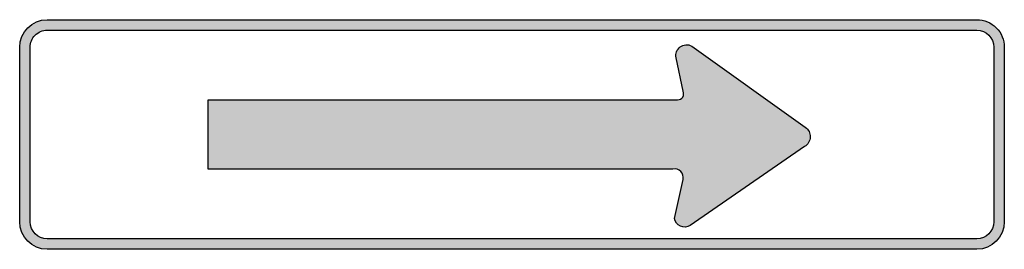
# Model space of a CAD drawing. Header units: inches. Extents: x -0.5 to 0.5, y -0.12 to 0.12.
import ezdxf

# ---------------------------------------------------------------- set-up
doc = ezdxf.new("R2010")
doc.units = ezdxf.units.IN
doc.header["$MEASUREMENT"] = 0

msp = doc.modelspace()

# ---------------------------------------------------------------- hatches: boundary and pattern name
h = msp.add_hatch(color=7)
edge = h.paths.add_edge_path()
edge.add_spline(control_points=[(-0.5, -0.0884), (-0.5, -0.0958), (-0.4971, -0.1029), (-0.4918, -0.1082), (-0.4866, -0.1134), (-0.4795, -0.1163), (-0.4721, -0.1163)], knot_values=[0, 0, 0, 0, 1, 1, 1, 2, 2, 2, 2], degree=3, periodic=0)
edge.add_line((-0.4721, -0.1163), (0.4721, -0.1163))
edge.add_spline(control_points=[(0.4721, -0.1163), (0.4795, -0.1163), (0.4866, -0.1134), (0.4918, -0.1082), (0.4971, -0.1029), (0.5, -0.0958), (0.5, -0.0884)], knot_values=[0, 0, 0, 0, 1, 1, 1, 2, 2, 2, 2], degree=3, periodic=0)
edge.add_line((0.5, -0.0884), (0.5, 0.0884))
edge.add_spline(control_points=[(0.5, 0.0884), (0.5, 0.1039), (0.4875, 0.1163), (0.4721, 0.1163)], knot_values=[0, 0, 0, 0, 1, 1, 1, 1], degree=3, periodic=0)
edge.add_line((0.4721, 0.1163), (-0.4721, 0.1163))
edge.add_spline(control_points=[(-0.4721, 0.1163), (-0.4795, 0.1163), (-0.4866, 0.1134), (-0.4918, 0.1082), (-0.4971, 0.1029), (-0.5, 0.0958), (-0.5, 0.0884)], knot_values=[0, 0, 0, 0, 1, 1, 1, 2, 2, 2, 2], degree=3, periodic=0)
edge.add_line((-0.5, 0.0884), (-0.5, -0.0884))
edge = h.paths.add_edge_path(flags=0)
edge.add_spline(control_points=[(-0.4894, -0.0884), (-0.4894, -0.098), (-0.4817, -0.1058), (-0.4721, -0.1058)], knot_values=[0, 0, 0, 0, 1, 1, 1, 1], degree=3, periodic=0)
edge.add_line((-0.4721, -0.1058), (0.4721, -0.1058))
edge.add_spline(control_points=[(0.4721, -0.1058), (0.4817, -0.1058), (0.4894, -0.098), (0.4894, -0.0884)], knot_values=[0, 0, 0, 0, 1, 1, 1, 1], degree=3, periodic=0)
edge.add_line((0.4894, -0.0884), (0.4894, 0.0884))
edge.add_spline(control_points=[(0.4894, 0.0884), (0.4894, 0.098), (0.4817, 0.1058), (0.4721, 0.1058)], knot_values=[0, 0, 0, 0, 1, 1, 1, 1], degree=3, periodic=0)
edge.add_line((0.4721, 0.1058), (-0.4721, 0.1058))
edge.add_spline(control_points=[(-0.4721, 0.1058), (-0.4767, 0.1058), (-0.4811, 0.1039), (-0.4844, 0.1007), (-0.4876, 0.0974), (-0.4894, 0.093), (-0.4894, 0.0884)], knot_values=[0, 0, 0, 0, 1, 1, 1, 2, 2, 2, 2], degree=3, periodic=0)
edge.add_line((-0.4894, 0.0884), (-0.4894, -0.0884))
h = msp.add_hatch(color=7)
edge = h.paths.add_edge_path()
edge.add_spline(control_points=[(-0.5, 0.0884), (-0.5, 0.1039), (-0.4875, 0.1163), (-0.4721, 0.1163)], knot_values=[0, 0, 0, 0, 1, 1, 1, 1], degree=3, periodic=0)
edge.add_line((-0.4721, 0.1163), (0.4721, 0.1163))
edge.add_spline(control_points=[(0.4721, 0.1163), (0.4795, 0.1163), (0.4866, 0.1134), (0.4918, 0.1082), (0.4971, 0.1029), (0.5, 0.0958), (0.5, 0.0884)], knot_values=[0, 0, 0, 0, 1, 1, 1, 2, 2, 2, 2], degree=3, periodic=0)
edge.add_line((0.5, 0.0884), (0.5, -0.0884))
edge.add_spline(control_points=[(0.5, -0.0884), (0.5, -0.1039), (0.4875, -0.1163), (0.4721, -0.1163)], knot_values=[0, 0, 0, 0, 1, 1, 1, 1], degree=3, periodic=0)
edge.add_line((0.4721, -0.1163), (-0.4721, -0.1163))
edge.add_spline(control_points=[(-0.4721, -0.1163), (-0.4875, -0.1163), (-0.5, -0.1039), (-0.5, -0.0884)], knot_values=[0, 0, 0, 0, 1, 1, 1, 1], degree=3, periodic=0)
edge.add_line((-0.5, -0.0884), (-0.5, 0.0884))
edge = h.paths.add_edge_path(flags=0)
edge.add_spline(control_points=[(-0.4894, 0.0884), (-0.4894, 0.093), (-0.4876, 0.0974), (-0.4844, 0.1007), (-0.4811, 0.1039), (-0.4767, 0.1058), (-0.4721, 0.1058)], knot_values=[0, 0, 0, 0, 1, 1, 1, 2, 2, 2, 2], degree=3, periodic=0)
edge.add_line((-0.4721, 0.1058), (0.4721, 0.1058))
edge.add_spline(control_points=[(0.4721, 0.1058), (0.4817, 0.1058), (0.4894, 0.098), (0.4894, 0.0884)], knot_values=[0, 0, 0, 0, 1, 1, 1, 1], degree=3, periodic=0)
edge.add_line((0.4894, 0.0884), (0.4894, -0.0884))
edge.add_spline(control_points=[(0.4894, -0.0884), (0.4894, -0.098), (0.4817, -0.1058), (0.4721, -0.1058)], knot_values=[0, 0, 0, 0, 1, 1, 1, 1], degree=3, periodic=0)
edge.add_line((0.4721, -0.1058), (-0.4721, -0.1058))
edge.add_spline(control_points=[(-0.4721, -0.1058), (-0.4817, -0.1058), (-0.4894, -0.098), (-0.4894, -0.0884)], knot_values=[0, 0, 0, 0, 1, 1, 1, 1], degree=3, periodic=0)
edge.add_line((-0.4894, -0.0884), (-0.4894, 0.0884))
h = msp.add_hatch(color=7)
edge = h.paths.add_edge_path()
edge.add_line((-0.3087, 0.0352), (0.1682, 0.0352))
edge.add_spline(control_points=[(0.1682, 0.0352), (0.1703, 0.0352), (0.1723, 0.0362), (0.1734, 0.038), (0.1745, 0.0397), (0.1746, 0.042), (0.1738, 0.0438)], knot_values=[0, 0, 0, 0, 1, 1, 1, 2, 2, 2, 2], degree=3, periodic=0)
edge.add_line((0.1738, 0.0438), (0.1666, 0.0778))
edge.add_spline(control_points=[(0.1666, 0.0778), (0.1658, 0.082), (0.1674, 0.0863), (0.1708, 0.0888), (0.1742, 0.0913), (0.1787, 0.0917), (0.1825, 0.0897)], knot_values=[0, 0, 0, 0, 1, 1, 1, 2, 2, 2, 2], degree=3, periodic=0)
edge.add_line((0.1825, 0.0897), (0.2979, 0.0075))
edge.add_spline(control_points=[(0.2979, 0.0075), (0.3012, 0.0052), (0.303, 0.0014), (0.3029, -0.0026), (0.3027, -0.0066), (0.3006, -0.0102), (0.2971, -0.0123)], knot_values=[0, 0, 0, 0, 1, 1, 1, 2, 2, 2, 2], degree=3, periodic=0)
edge.add_line((0.2971, -0.0123), (0.1809, -0.0921))
edge.add_spline(control_points=[(0.1809, -0.0921), (0.178, -0.0941), (0.1742, -0.0944), (0.171, -0.093), (0.1677, -0.0915), (0.1655, -0.0885), (0.1651, -0.085)], knot_values=[0, 0, 0, 0, 1, 1, 1, 2, 2, 2, 2], degree=3, periodic=0)
edge.add_line((0.1651, -0.085), (0.1738, -0.0455))
edge.add_spline(control_points=[(0.1738, -0.0455), (0.1744, -0.0426), (0.1735, -0.0396), (0.1714, -0.0375), (0.1693, -0.0354), (0.1663, -0.0345), (0.1635, -0.0352)], knot_values=[0, 0, 0, 0, 1, 1, 1, 2, 2, 2, 2], degree=3, periodic=0)
edge.add_line((0.1635, -0.0352), (-0.3087, -0.0352))
edge.add_line((-0.3087, -0.0352), (-0.3087, 0.0352))

# ---------------------------------------------------------------- linework, layer by layer
at = {"color": 7}
for points in [[(-0.4721, 0.1163), (0.4721, 0.1163)], [(-0.4721, 0.1058), (0.4721, 0.1058)], [(-0.5, -0.0884), (-0.5, 0.0884)], [(-0.4894, -0.0884), (-0.4894, 0.0884)], [(0.1825, 0.0897), (0.2979, 0.0075)], [(0.4894, 0.0884), (0.4894, -0.0884)], [(0.5, 0.0884), (0.5, -0.0884)], [(0.1738, 0.0438), (0.1666, 0.0778)], [(-0.3087, 0.0352), (0.1682, 0.0352)], [(0.1635, -0.0352), (-0.3087, -0.0352), (-0.3087, 0.0352)], [(0.2971, -0.0123), (0.1809, -0.0921)], [(0.1651, -0.085), (0.1738, -0.0455)], [(0.4721, -0.1058), (-0.4721, -0.1058)], [(0.4721, -0.1163), (-0.4721, -0.1163)]]:
    msp.add_lwpolyline(points, dxfattribs=at)
for points in [[(-0.5, 0.0884), (-0.5, 0.1039), (-0.4875, 0.1163), (-0.4721, 0.1163)], [(0.4721, 0.1058), (0.4817, 0.1058), (0.4894, 0.098), (0.4894, 0.0884)], [(-0.4721, -0.1163), (-0.4875, -0.1163), (-0.5, -0.1039), (-0.5, -0.0884)], [(-0.4721, -0.1058), (-0.4817, -0.1058), (-0.4894, -0.098), (-0.4894, -0.0884)], [(0.5, -0.0884), (0.5, -0.1039), (0.4875, -0.1163), (0.4721, -0.1163)], [(0.4894, -0.0884), (0.4894, -0.098), (0.4817, -0.1058), (0.4721, -0.1058)]]:
    msp.add_open_spline(points, degree=3, dxfattribs=at)
for points in [[(0.4721, 0.1163), (0.4795, 0.1163), (0.4866, 0.1134), (0.4918, 0.1082), (0.4971, 0.1029), (0.5, 0.0958), (0.5, 0.0884)], [(-0.4894, 0.0884), (-0.4894, 0.093), (-0.4876, 0.0974), (-0.4844, 0.1007), (-0.4811, 0.1039), (-0.4767, 0.1058), (-0.4721, 0.1058)], [(0.1666, 0.0778), (0.1658, 0.082), (0.1674, 0.0863), (0.1708, 0.0888), (0.1742, 0.0913), (0.1787, 0.0917), (0.1825, 0.0897)], [(0.1682, 0.0352), (0.1703, 0.0352), (0.1723, 0.0362), (0.1734, 0.038), (0.1745, 0.0397), (0.1746, 0.042), (0.1738, 0.0438)], [(0.2979, 0.0075), (0.3012, 0.0052), (0.303, 0.0014), (0.3029, -0.0026), (0.3027, -0.0066), (0.3006, -0.0102), (0.2971, -0.0123)], [(0.1738, -0.0455), (0.1744, -0.0426), (0.1735, -0.0396), (0.1714, -0.0375), (0.1693, -0.0354), (0.1663, -0.0345), (0.1635, -0.0352)], [(0.1809, -0.0921), (0.178, -0.0941), (0.1742, -0.0944), (0.171, -0.093), (0.1677, -0.0915), (0.1655, -0.0885), (0.1651, -0.085)]]:
    msp.add_open_spline(points, degree=3, knots=[0, 0, 0, 0, 1, 1, 1, 2, 2, 2, 2], dxfattribs=at)

doc.saveas('drawing.dxf')
